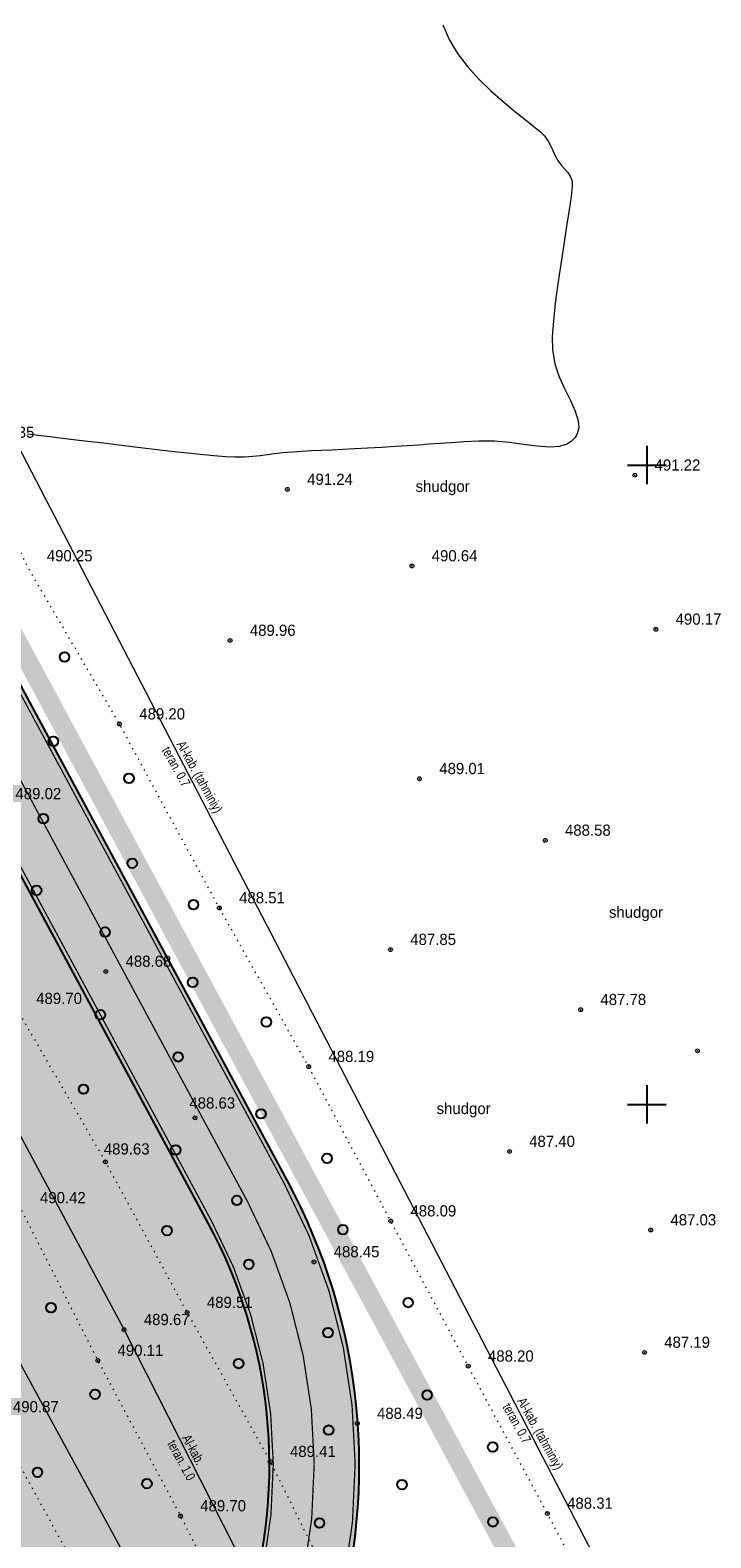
# Model space of a CAD drawing. Extents: x -516234 to 73329, y -4499813 to 47259.
# Tile 5 of 256: x 29718 to 29771, y 36553 to 36671. Entities that reach past the tile are written whole.
import ezdxf

# ---------------------------------------------------------------- set-up
doc = ezdxf.new("R2010")
doc.units = 0
doc.header["$LTSCALE"] = 0.5
doc.header["$MEASUREMENT"] = 0
doc.header["$PDMODE"] = 32
doc.header["$PDSIZE"] = 0.3
doc.linetypes.add('ACAD_ISO03W100', pattern=[30, 12, -18])
doc.linetypes.add('РА_КОНТУРЫ', pattern=[1.5, 0, -1.5])
for name, color, linetype in [('(001) Сетка', 92, 'Continuous'), ('(004) Точки рельефа', 7, 'Continuous'), ('(007) Здания', 7, 'Continuous'), ('(013) Газ', 30, 'ИК_Газопровод -------г--------'), ('(019) Связь', 3, 'ИК_КАБ_СВЯЗИ'), ('(031) Горизонтали', 42, 'Continuous'), ('(037) Контуры', 7, 'Continuous'), ('(038) Деревья', 7, 'Continuous'), ('1 PARK', 7, 'Continuous'), ('7_газон', 7, 'Continuous'), ('STOYANKA', 7, 'Continuous'), ('орто', 7, 'Continuous')]:
    doc.layers.add(name, color=color, linetype=linetype)
doc.styles.add('BM-431', font='bm431.ttf')
doc.styles.add('D-431', font='d431.ttf')
doc.styles.get("Standard").update_dxf_attribs({"font": 'times.ttf'})
doc.linetypes.add('ИК_Газопровод -------г--------', pattern='A,9,-0.6,["Г",Standard,S=1.199999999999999,R=0,X=0,Y=-0.6],-1.199999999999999', length=10.8)
doc.linetypes.add('ИК_КАБ_СВЯЗИ', pattern='A,4,["o",Standard,S=0.5,R=0,X=0,Y=-0.125],4,-2', length=10)

# ---------------------------------------------------------------- blocks, each defined once
blk = doc.blocks.new('9633')
at = {"layer": '(031) Горизонтали', "color": 42, "linetype": 'Continuous', "lineweight": 0}
blk.add_lwpolyline([(28783.88523786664, 36671.64195146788), (28784.38886864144, 36670.49552807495), (28785.03719919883, 36669.42029567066), (28785.82767150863, 36668.38839565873), (28786.71503250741, 36667.41049330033), (28787.65402913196, 36666.49725385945), (28788.5994083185, 36665.65934259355), (28789.50591700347, 36664.90742476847), (28790.32830212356, 36664.25216564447), (28791.02131061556, 36663.70423048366), (28791.53968941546, 36663.27428454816), (28791.83818546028, 36662.9729931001), (28792.12589258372, 36662.54415105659), (28792.3270956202, 36662.16914209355), (28792.4897389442, 36661.81478726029), (28792.66176692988, 36661.44790760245), (28792.89112395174, 36661.03532416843), (28793.16374234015, 36660.65714119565), (28793.42485001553, 36660.37169598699), (28793.66133473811, 36660.11315918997), (28793.86008426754, 36659.81570145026), (28794.00798636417, 36659.41349341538), (28794.01163994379, 36658.99834931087), (28793.92817897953, 36658.22998332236), (28793.77702678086, 36657.17418634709), (28793.57760665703, 36655.89674928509), (28793.3493419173, 36654.46346302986), (28793.11165587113, 36652.9401184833), (28792.88397182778, 36651.39250654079), (28792.68571309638, 36649.88641810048), (28792.53630298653, 36648.48764406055), (28792.45516480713, 36647.2619753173), (28792.461721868, 36646.27520276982), (28792.64635169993, 36645.1542187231), (28792.99324144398, 36644.11390161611), (28793.42651783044, 36643.1509531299), (28793.87030759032, 36642.2620749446), (28794.24873745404, 36641.44396874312), (28794.48593415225, 36640.69333620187), (28794.5230167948, 36640.13919473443), (28794.43627510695, 36639.7495263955), (28794.31479315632, 36639.50170301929), (28794.23313497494, 36639.38129882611), (28794.14080988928, 36639.26773046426), (28793.93623103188, 36639.07334541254), (28793.58162787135, 36638.85700957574), (28793.02556171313, 36638.69042821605), (28792.20918622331, 36638.63823364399), (28791.27427195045, 36638.70778359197), (28790.23820923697, 36638.84376608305), (28789.1183884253, 36638.99086913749), (28787.93219985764, 36639.09378078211), (28786.6970338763, 36639.0971890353), (28785.53859552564, 36639.03367572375), (28784.53835386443, 36638.97215714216), (28783.6473452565, 36638.91182302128), (28782.81660606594, 36638.85186308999), (28781.99717265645, 36638.79146707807), (28781.14008139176, 36638.72982471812), (28780.19636863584, 36638.6661257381), (28779.11707075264, 36638.59955986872), (28778.00795384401, 36638.53745489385), (28776.99708826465, 36638.48580487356), (28776.06896675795, 36638.44179895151), (28775.20808206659, 36638.40262627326), (28774.39892693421, 36638.36547598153), (28773.62599410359, 36638.32753722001), (28772.87377631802, 36638.28599913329), (28772.12676632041, 36638.23805086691), (28771.35298281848, 36638.17155643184), (28770.71010854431, 36638.09610664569), (28770.14588576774, 36638.01915643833), (28769.60805675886, 36637.94816074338), (28769.04436378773, 36637.89057448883), (28768.40254912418, 36637.85385260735), (28767.63035503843, 36637.84545003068), (28766.91446929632, 36637.87397334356), (28765.99230040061, 36637.94298083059), (28764.90699446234, 36638.04493712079), (28763.70169759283, 36638.17230684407), (28762.41955590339, 36638.31755463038), (28761.1037155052, 36638.47314511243), (28759.79732250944, 36638.63154291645), (28758.54352302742, 36638.78521267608), (28757.38546317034, 36638.9266190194), (28756.36628904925, 36639.0482265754), (28755.23097510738, 36639.18054294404), (28754.16493822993, 36639.30507610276), (28753.17047627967, 36639.42268852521), (28752.24988711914, 36639.53424269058), (28751.40546861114, 36639.64060107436)], dxfattribs=at)
at = {"layer": '(004) Точки рельефа', "lineweight": 0, "style": 'D-431'}
for s, p in [('491.35', (28748.37053431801, 36639.35615220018)), ('491.22', (28800.45523431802, 36636.79079783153)), ('491.24', (28773.28296322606, 36635.67883769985)), ('490.25', (28752.92183431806, 36629.69909783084)), ('490.64', (28783.02413431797, 36629.69946579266)), ('490.17', (28802.09944457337, 36624.7436704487)), ('489.96', (28768.80073431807, 36623.86856579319)), ('489.20', (28760.15513431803, 36617.33299783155)), ('489.01', (28783.61655691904, 36613.05872707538)), ('489.02', (28750.47193431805, 36611.09829783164)), ('488.58', (28793.44623431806, 36608.23725899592)), ('488.51', (28767.962234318, 36602.95615899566)), ('487.85', (28781.347034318, 36599.69645899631)), ('488.68', (28759.08173431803, 36597.98877938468)), ('489.70', (28752.09443431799, 36595.08545219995)), ('487.78', (28796.21671973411, 36594.99857269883)), ('488.19', (28774.94863431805, 36590.54445220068)), ('488.63', (28764.07397282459, 36586.90658824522)), ('487.40', (28790.64653431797, 36583.90675899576)), ('489.63', (28757.38082638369, 36583.31167253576)), ('490.42', (28752.39143431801, 36579.50669783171)), ('488.09', (28781.364234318, 36578.46815219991)), ('487.03', (28801.69366368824, 36577.76891865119)), ('488.45', (28775.35853431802, 36575.27695899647)), ('489.51', (28765.44043431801, 36571.31585220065)), ('489.67', (28760.51043431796, 36569.97246579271)), ('487.19', (28801.208534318, 36568.19635220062)), ('490.11', (28758.45323431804, 36567.56425220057)), ('488.20', (28787.42393431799, 36567.1181910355)), ('490.87', (28750.27543431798, 36563.1558522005)), ('488.49', (28778.74933431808, 36562.63835220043)), ('489.41', (28771.940034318, 36559.65545220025)), ('489.70', (28764.92383431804, 36555.40795220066)), ('488.31', (28793.61463431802, 36555.60775899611))]:
    blk.add_text(s, height=0.875, dxfattribs=at).set_placement(p)
at = {"layer": '(037) Контуры', "linetype": 'РА_КОНТУРЫ', "lineweight": 0, "ltscale": 0.5, "style": 'BM-431'}
for p in [(28781.76568239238, 36635.12941949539), (28796.8849679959, 36601.82141337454), (28783.40933044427, 36586.47370806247)]:
    blk.add_text('shudgor', height=0.875, dxfattribs=at).set_placement(p)
blk = doc.blocks.new('d')
at = {"layer": '(038) Деревья'}
blk.add_ellipse((0, 0), major_axis=(0.2651650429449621, 0.2651650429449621), ratio=0.9999999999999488, start_param=5.497787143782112, end_param=11.7809724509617, dxfattribs=at)
blk = doc.blocks.new('Setka')
at = {"layer": '(001) Сетка'}
for p, q in [((0, 1.5), (0, -1.5)), ((-1.5, 0), (1.5, 0))]:
    blk.add_line(p, q, dxfattribs=at)

msp = doc.modelspace()

# ---------------------------------------------------------------- hatches: boundary and pattern name
at = {"layer": '1 PARK', "lineweight": 0, "true_color": 0x00c200, "transparency": 33554508}
h = msp.add_hatch(color=92, dxfattribs=at)
h.dxf.hatch_style = 1
edge = h.paths.add_edge_path()
edge.add_line((29724.64239257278, 36512.79432187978), (29471.60044474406, 36982.55049501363))
edge.add_line((29471.60044474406, 36982.55049501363), (29506.29401808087, 36972.14843313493))
edge.add_arc((29494.80619221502, 36933.83355538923), 39.99999999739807, 28.309861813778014, 73.30986225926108, ccw=False)
edge.add_line((29530.02202180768, 36952.80314541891), (29731.94540582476, 36577.94530873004))
edge.add_arc((29696.72957622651, 36558.97571869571), 40.00000000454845, -16.690138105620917, 28.309861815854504, ccw=False)
edge.add_line((29735.04445390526, 36547.48789258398), (29724.64239257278, 36512.79432187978))
at = {"layer": '7_газон', "lineweight": 0, "true_color": 0x5c5c5c, "transparency": 33554687}
h = msp.add_hatch(color=251, dxfattribs=at)
h.dxf.hatch_style = 1
edge = h.paths.add_edge_path(flags=16)
edge.add_line((29676.9670253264, 36922.96084250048), (29652.77291892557, 36909.92828613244))
edge.add_arc((29654.19563818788, 36907.28709892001), 2.999999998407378, 118.3098620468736, 208.3098621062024)
edge.add_line((29651.55445097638, 36905.86437965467), (29669.68837844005, 36872.19990448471))
edge.add_arc((29672.32956565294, 36873.62262374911), 2.999999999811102, 208.30986207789, 298.2780487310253)
edge.add_line((29673.75081818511, 36870.98064698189), (29697.06899177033, 36883.5246684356))
edge.add_arc((29695.17398839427, 36887.04730412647), 4.000000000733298, 298.2780487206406, 388.3063323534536)
edge.add_line((29698.69568820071, 36888.94404619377), (29681.03101944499, 36921.74221183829))
edge.add_arc((29678.3897445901, 36920.31965528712), 3.00000000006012, 28.30633236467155, 118.3098620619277)
edge = h.paths.add_edge_path(flags=16)
edge.add_arc((29582.9855072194, 36967.89968877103), 30.00000001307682, 100.3549001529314, 118.3098620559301)
edge.add_line((29568.75831457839, 36994.31156091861), (29528.13142186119, 36972.42721186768))
edge.add_arc((29529.55414112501, 36969.78602465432), 2.999999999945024, 118.3098620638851, 225.976051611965)
edge.add_arc((29494.80619221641, 36933.83355539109), 46.99999999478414, 28.309861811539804, 45.97605160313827, ccw=False)
edge.add_line((29536.18479198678, 36956.12282367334), (29686.13726511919, 36677.7456560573))
edge.add_arc((29688.77845233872, 36679.16837530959), 2.999999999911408, 208.3098618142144, 354.8617095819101)
edge.add_line((29691.76639664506, 36678.8996955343), (29699.50725581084, 36764.98453772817))
edge.add_arc((29669.62781274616, 36767.67133548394), 30.00000000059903, 354.8617095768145, 388.3098620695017)
edge.add_line((29696.03968487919, 36781.89852812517), (29580.77358266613, 36995.88266607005))
edge.add_arc((29578.13239545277, 36994.45994680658), 2.999999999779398, 28.30986205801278, 100.3549001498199)
edge = h.paths.add_edge_path()
edge.add_line((29429.45156085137, 37065.40154354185), (29443.21523881, 37039.99022628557))
edge.add_line((29443.21523881, 37039.99022628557), (29467.007078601, 36995.82219918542))
edge.add_arc((29480.21301466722, 37002.93579550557), 14.99999999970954, 208.3098620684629, 253.3098622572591)
edge.add_line((29475.90507996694, 36988.56771635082), (29508.30438760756, 36978.85353674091))
edge.add_arc((29494.80619219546, 36933.83355536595), 47.00000002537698, 63.28493720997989, 73.30986224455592, ccw=False)
edge.add_arc((29520.43076144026, 36984.74898970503), 10.00000000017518, 243.284937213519, 298.3098620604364)
edge.add_line((29525.17315898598, 36975.94503232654), (29566.62423568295, 36998.27334173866))
edge.add_arc((29582.98550721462, 36967.89968878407), 34.49999999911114, 90.70226828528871, 118.3098620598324, ccw=False)
edge.add_line((29582.56265496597, 37002.39709732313), (29601.16238589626, 37002.62508366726))
edge.add_arc((29600.79468828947, 37032.62283022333), 29.99999999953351, 270.7022682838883, 298.3364137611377)
edge.add_line((29615.03411904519, 37006.21755401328), (29627.39519750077, 37012.88344606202))
edge.add_arc((29631.42970288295, 37005.4019511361), 8.500000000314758, 28.306332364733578, 118.3364137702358, ccw=False)
edge.add_line((29638.91331497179, 37009.43252803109), (29702.65760048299, 36891.0778810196))
edge.add_arc((29695.17398839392, 36887.04730412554), 8.499999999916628, -61.72195127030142, 28.306332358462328, ccw=False)
edge.add_line((29699.20087056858, 36879.56170328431), (29664.33022544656, 36860.80302483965))
edge.add_arc((29666.69897966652, 36856.39973022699), 5.000000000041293, 118.2780487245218, 208.3098620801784)
edge.add_line((29662.29700097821, 36854.02853145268), (29700.001465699, 36784.03260702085))
edge.add_arc((29669.62781274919, 36767.67133548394), 34.49999999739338, -5.138290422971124, 28.30986207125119, ccw=False)
edge.add_line((29703.98917227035, 36764.58151806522), (29695.14768138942, 36666.25672866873))
edge.add_arc((29710.0874029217, 36664.91332979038), 15.00000000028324, 174.8617095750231, 208.3098618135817)
edge.add_line((29696.8814668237, 36657.7997335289), (29738.10817600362, 36581.26498698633))
edge.add_arc((29696.72957622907, 36558.97571869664), 47.00000000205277, -16.690138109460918, 28.3098618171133, ccw=False)
edge.add_line((29741.74955749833, 36545.47752301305), (29732.03538262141, 36513.07823193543))
edge.add_arc((29746.40346174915, 36508.77029714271), 14.99999999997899, 163.309861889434, 208.3098620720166)
edge.add_line((29733.19752568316, 36501.65670082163), (29762.25672105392, 36447.71016536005))
edge.add_line((29762.25672105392, 36447.71016536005), (29788.31828072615, 36389.8396773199))
edge.add_line((29788.31828072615, 36389.8396773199), (29723.7285416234, 36509.74639209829))
edge.add_line((29723.7285416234, 36509.74639209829), (29735.04445390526, 36547.48789258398))
edge.add_arc((29696.7295762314, 36558.97571869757), 39.9999999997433, 343.3098618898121, 388.3098618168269)
edge.add_line((29731.94540582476, 36577.94530873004), (29530.02202180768, 36952.80314541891))
edge.add_arc((29494.80619221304, 36933.83355538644), 40.00000000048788, 28.30986181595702, 73.30986225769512)
edge.add_line((29506.29401808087, 36972.14843313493), (29468.5366372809, 36983.46910649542))
edge.add_line((29468.5366372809, 36983.46910649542), (29424.2348273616, 37065.40154354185))
edge = h.paths.add_edge_path(flags=16)
edge.add_line((29653.96902770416, 36965.66145273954), (29629.77229082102, 36952.62747941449))
edge.add_arc((29631.19501008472, 36949.98629220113), 2.999999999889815, 118.3098620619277, 208.3098620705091)
edge.add_line((29628.55382287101, 36948.56357293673), (29646.57493355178, 36915.10853490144))
edge.add_arc((29649.2161207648, 36916.53125416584), 2.999999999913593, 208.3098620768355, 298.3098620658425)
edge.add_line((29650.63884002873, 36913.89006695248), (29674.83351591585, 36926.92293008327))
edge.add_arc((29673.4107966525, 36929.56411729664), 2.999999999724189, 298.3098620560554, 388.3063323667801)
edge.add_line((29676.05207150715, 36930.98667384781), (29658.03302182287, 36964.44282207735))
edge.add_arc((29655.3917469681, 36963.02026552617), 2.999999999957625, 28.30633236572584, 118.3098620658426)
edge = h.paths.add_edge_path(flags=16)
edge.add_line((29653.05407388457, 36973.68728408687), (29634.95140268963, 37007.29869320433))
edge.add_arc((29631.42970288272, 37005.4019511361), 4.00000000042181, 28.30633236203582, 118.3364137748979)
edge.add_line((29629.53111211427, 37008.92265463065), (29617.1700336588, 37002.25676258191))
edge.add_arc((29600.79468827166, 37032.6228302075), 34.49999999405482, 278.95978604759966, 298.33641380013, ccw=False)
edge.add_arc((29606.63498333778, 36995.58040921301), 3.000000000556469, 98.95978601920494, 208.3098621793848)
edge.add_line((29603.99379612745, 36994.15768994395), (29623.57430544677, 36957.80772818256))
edge.add_arc((29626.21549265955, 36959.23044744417), 2.9999999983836, 208.3098620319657, 298.3098620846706)
edge.add_line((29627.6382119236, 36956.58926023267), (29651.83551829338, 36969.62354032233))
edge.add_arc((29650.41279902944, 36972.26472753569), 3.000000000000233, 298.3098620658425, 388.306332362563)

# ---------------------------------------------------------------- linework, layer by layer
at = {"layer": '(004) Точки рельефа', "color": 0, "linetype": 'ByBlock', "lineweight": 0}
for p in [(29765.30662980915, 36636.43254540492), (29738.13435871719, 36635.32058527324), (29747.87552980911, 36629.3351454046), (29766.95084006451, 36624.38056365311), (29733.6521298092, 36623.50424540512), (29725.00652980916, 36616.97474540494), (29748.46795241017, 36612.6956202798), (29758.29762980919, 36607.87354540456), (29732.81362980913, 36602.59244540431), (29746.19842980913, 36599.33274540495), (29723.93312980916, 36597.62324540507), (29761.06811522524, 36594.63485910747), (29770.20912980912, 36591.4210454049), (29739.80002980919, 36590.18134540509), (29730.91152980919, 36586.17874540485), (29755.4979298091, 36583.5430454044), (29723.89922980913, 36582.74304540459), (29746.21562980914, 36578.10504540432), (29766.54505917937, 36577.40520505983), (29740.20992980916, 36574.91324540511), (29730.29182980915, 36570.95274540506), (29725.3618298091, 36569.60814540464), (29766.05992980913, 36567.83324540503), (29723.30462980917, 36567.20114540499), (29752.27532980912, 36566.76054540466), (29743.60072980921, 36562.27524540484), (29736.79142980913, 36559.29234540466), (29729.77522980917, 36555.04484540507), (29758.46602980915, 36555.24404540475)]:
    msp.add_point(p, dxfattribs=at)
at = {"layer": '(013) Газ', "lineweight": 0, "flags": 128}
msp.add_lwpolyline([(29525.4045298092, 37048.0812454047), (29531.16032980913, 37039.10674540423), (29539.03442980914, 37023.9947454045), (29540.16602980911, 37021.19084540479), (29539.27042980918, 37018.60784540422), (29533.5626298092, 37011.72844540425), (29529.25442980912, 37006.75534540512), (29524.91812980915, 37001.27644540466), (29517.62702980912, 36991.22024540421), (29508.46972980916, 36979.31684540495), (29503.95652980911, 36971.83674540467), (29513.30102980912, 36954.80344540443), (29520.01352980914, 36941.40164540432), (29527.99152980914, 36927.06934540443), (29538.26772980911, 36908.13784540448), (29552.22252980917, 36883.58144540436), (29562.9265298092, 36863.59834540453), (29568.87632980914, 36853.651245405), (29578.9045298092, 36835.70134540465), (29587.68822980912, 36819.03094540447), (29597.08572980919, 36801.50184540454), (29611.7932298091, 36773.69974540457), (29622.8681298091, 36752.86994540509), (29632.62652980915, 36733.82944540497), (29642.05702980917, 36714.74094540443), (29649.24532980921, 36696.49514540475), (29654.71632980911, 36680.57834540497), (29662.39652980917, 36662.6074454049), (29676.15432980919, 36642.03754540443), (29689.2174298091, 36620.2101454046), (29698.95182980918, 36600.03514540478), (29708.9171298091, 36582.19414540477), (29725.84472980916, 36551.17434540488), (29738.19912980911, 36530.15064540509), (29750.36268157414, 36512.07232270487), (29762.3080298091, 36492.93034540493), (29777.20752980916, 36461.74964540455), (29800.4448298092, 36421.63744540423), (29814.55452980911, 36397.86484540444)], dxfattribs=at)
at = {"layer": '(019) Связь', "lineweight": 0, "flags": 128}
for points in [[(29845.77499956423, 36411.94192992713), (29832.6952298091, 36428.04424540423), (29805.59946008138, 36468.11178495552), (29530.62606186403, 36998.11573333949), (29534.25613077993, 37019.90358326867), (29517.60932965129, 37060.71951957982)], [(29514.83162980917, 37049.761445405), (29518.67122980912, 37045.21124540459), (29525.95242980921, 37035.17724540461), (29528.7734298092, 37021.40064540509), (29526.18852980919, 37015.33294540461), (29523.52162980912, 37012.33214540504), (29518.67252980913, 37007.59394540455), (29510.11892980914, 36999.15214540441), (29506.1915298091, 36984.80864540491), (29526.83482980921, 36945.59014540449), (29546.80742980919, 36909.66124540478), (29570.94542980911, 36864.29314540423), (29590.41202980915, 36836.47614540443), (29619.17332980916, 36778.32504540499), (29654.46622980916, 36702.51484540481), (29679.35692980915, 36655.78224540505), (29696.19172980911, 36624.08374540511), (29725.3618298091, 36569.60814540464), (29744.3187298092, 36532.2698454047), (29766.0236298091, 36495.88124540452)]]:
    msp.add_lwpolyline(points, dxfattribs=at)
at = {"layer": '(037) Контуры', "linetype": 'РА_КОНТУРЫ', "lineweight": 0, "ltscale": 0.5, "flags": 128}
msp.add_lwpolyline([(29755.04077472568, 36506.78989662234), (29749.55892649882, 36504.71865606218), (29743.93502640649, 36515.17753636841), (29735.41522741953, 36528.70619685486), (29728.61977677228, 36539.94076516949), (29722.32114540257, 36549.69191522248), (29715.1268340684, 36562.79275359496), (29702.66348585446, 36586.19353718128), (29697.33247490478, 36596.28256397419), (29689.20851291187, 36610.85282235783), (29682.5789960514, 36622.2763185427), (29676.06744009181, 36632.90212627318), (29668.59320942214, 36649.312673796), (29662.06464549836, 36661.64381750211), (29656.31976662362, 36675.12851883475), (29650.06209021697, 36688.28134498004), (29644.47316955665, 36699.55290921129), (29637.36183763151, 36711.28428142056), (29632.36174313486, 36716.07937194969), (29624.68160750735, 36730.74959521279), (29618.9497404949, 36742.25506716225), (29612.32520716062, 36755.37790184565), (29603.25658454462, 36773.26586058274), (29595.88533783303, 36786.8645036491), (29588.98291583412, 36799.61847954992), (29584.54556848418, 36808.36303738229), (29577.76510707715, 36820.1733816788), (29566.04250200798, 36839.8896059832), (29558.70718168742, 36860.45953546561), (29549.67653794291, 36879.08920578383), (29542.6271770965, 36891.38136021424), (29534.78511255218, 36905.11094827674), (29523.18849822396, 36920.17498473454), (29514.56272471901, 36935.54792634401), (29507.28444792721, 36948.43184844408), (29499.05851350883, 36964.41955414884), (29491.99115241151, 36977.56037804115), (29485.19368250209, 36991.13903379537), (29476.92277338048, 37006.21609362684), (29476.89373791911, 37011.68396476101), (29488.33226104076, 37014.47997411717), (29493.3193988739, 37005.20762645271), (29496.88407585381, 36997.64360158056), (29504.16535667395, 36984.15191610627), (29510.89685299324, 36970.48829286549), (29519.16476488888, 36955.22330616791), (29526.661950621, 36943.02212015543), (29535.5256339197, 36927.36729031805), (29544.05944038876, 36912.32621872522), (29550.88593727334, 36894.27230541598), (29556.54482618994, 36883.52753670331), (29567.02091081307, 36864.47904179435), (29576.17249293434, 36847.54971057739), (29587.20837141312, 36827.12375669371), (29593.77791530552, 36815.26942771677), (29599.01896297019, 36804.98247720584), (29604.90377231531, 36793.25809178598), (29612.25902271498, 36779.95633300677), (29620.74785723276, 36763.68274084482), (29628.5879287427, 36749.22943450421), (29635.06951253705, 36736.71336238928), (29647.68278121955, 36715.787616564), (29652.9708283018, 36703.42947276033), (29658.25984694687, 36694.35205179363), (29665.10230345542, 36680.29258360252), (29673.37420437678, 36666.12916810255), (29677.68364113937, 36652.75241247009), (29684.93494007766, 36638.50702015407), (29690.27494673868, 36628.50995763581), (29696.8914787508, 36615.90592091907), (29704.27971913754, 36602.27329122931), (29710.5163885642, 36590.89277495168), (29717.24287042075, 36579.14840451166), (29723.30461279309, 36567.20110738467), (29729.7751977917, 36555.04489508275), (29735.56904135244, 36543.46045440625), (29742.15156456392, 36533.43341418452), (29749.54481989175, 36517.82555348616), (29755.04077472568, 36506.78989662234)], dxfattribs=at)
msp.add_lwpolyline([(29774.79593075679, 36524.72308427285), (29765.00858535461, 36542.91291934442), (29758.46602687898, 36555.24406293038), (29752.27533838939, 36566.7605266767), (29746.21560039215, 36578.10505847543), (29739.79999467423, 36590.18130237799), (29732.81360829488, 36602.59241103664), (29725.00652454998, 36616.97474528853), (29717.77323467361, 36629.34086934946), (29713.22192392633, 36638.9930728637), (29707.43107747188, 36650.77943496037), (29700.41569088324, 36664.53501997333), (29694.0590532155, 36677.66285500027), (29687.01465922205, 36693.60458870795), (29680.3671282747, 36707.49512433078), (29675.93277348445, 36716.97339655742), (29669.11231146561, 36730.67600386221), (29660.75741841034, 36747.69730609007), (29653.63208912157, 36759.75755015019), (29643.87574143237, 36776.80383066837), (29636.70342161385, 36789.89567273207), (29628.63843380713, 36804.79980164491), (29622.39975952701, 36816.83906145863), (29615.59230334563, 36829.26716503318), (29609.99139048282, 36840.17287158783), (29600.27500529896, 36859.78415390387), (29592.56588046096, 36874.51235434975), (29581.82987776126, 36895.81297029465), (29574.16975682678, 36907.85421717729), (29564.96021773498, 36922.39047951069), (29554.78303902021, 36938.83499069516), (29546.38318077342, 36953.83308016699), (29539.65269496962, 36966.22119996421), (29531.96057236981, 36979.91380370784), (29524.53134757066, 36993.58941631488), (29518.67250861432, 37007.59391431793), (29515.92654504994, 37011.40040898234), (29510.40470425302, 37010.28079761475), (29504.14814090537, 37010.16378965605), (29506.82216045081, 37003.08656765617), (29511.92930722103, 36987.30675434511), (29518.2069818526, 36973.45120193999), (29525.39930890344, 36958.60304377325), (29533.5252526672, 36946.07399077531), (29541.60924183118, 36930.14626050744), (29550.41893534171, 36915.75493833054), (29559.91637828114, 36899.35640343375), (29567.08968849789, 36887.34214188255), (29576.82506206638, 36868.22466749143), (29585.79171325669, 36851.63720160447), (29594.07866435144, 36830.92233668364), (29599.55762765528, 36819.66976411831), (29605.17253974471, 36808.21727054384), (29612.03998012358, 36794.90651109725), (29619.80905459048, 36783.33908069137), (29626.95440391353, 36768.02510346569), (29635.31428316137, 36752.39126114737), (29645.23154444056, 36738.12390018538), (29655.01288793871, 36720.42987204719), (29661.49347661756, 36707.38800461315), (29665.32206084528, 36698.65643651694), (29671.94460194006, 36684.71691974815), (29678.59814203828, 36669.48290718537), (29685.12971393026, 36656.08317949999), (29691.26144603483, 36642.15065581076), (29697.22521985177, 36630.98605314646), (29702.65919439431, 36620.46719456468), (29710.35231853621, 36606.54867877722), (29716.94585284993, 36594.72233910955), (29723.89924837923, 36582.74306205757), (29730.29186060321, 36570.95270666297), (29736.7914300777, 36559.29230159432), (29742.71022784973, 36547.37399195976), (29747.78832954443, 36538.18661199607), (29757.77560157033, 36519.4759813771), (29764.65502616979, 36507.46471614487), (29770.98453106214, 36511.09635649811), (29780.10894593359, 36514.95893085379)], close=True, dxfattribs=at)
msp.add_lwpolyline([(29703.98917227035, 36764.58151806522), (29695.14768138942, 36666.25672866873, 0.146990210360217), (29696.8814668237, 36657.7997335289), (29738.10817600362, 36581.26498698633, -0.198912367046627), (29741.74955749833, 36545.47752301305), (29732.03538262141, 36513.07823193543, 0.1989123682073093), (29733.19752568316, 36501.65670082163), (29762.25672105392, 36447.71016536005), (29788.31828072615, 36389.8396773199), (29723.7285416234, 36509.74639209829), (29735.04445390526, 36547.48789258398, 0.1989123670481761), (29731.94540582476, 36577.94530873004), (29530.02202180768, 36952.80314541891, 0.1989123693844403)], format="xyb")
at = {"layer": 'STOYANKA', "color": 7, "linetype": 'ACAD_ISO03W100', "ltscale": 0.2, "true_color": 0xffffff, "transparency": 33554687, "const_width": 0.1}
msp.add_lwpolyline([(29467.00959812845, 36987.58088680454), (29507.29920284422, 36975.50098493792, -0.1989123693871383), (29533.10340689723, 36954.46298454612), (29735.02679091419, 36579.60514785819, -0.1989123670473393), (29738.39700570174, 36546.48270779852), (29727.67995463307, 36510.7385646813)], format="xyb", dxfattribs=at)
at = {"layer": 'STOYANKA', "color": 7, "lineweight": 50, "true_color": 0xffffff, "const_width": 0.1}
for points in [[(29723.92974451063, 36509.37287182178), (29735.33181548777, 36547.40173388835, 0.1989123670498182), (29732.2095245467, 36578.08758065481), (29530.28614052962, 36952.94541734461, 0.1989123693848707), (29506.38017677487, 36972.43579471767), (29468.35131200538, 36983.83786623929)], [(29703.69037783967, 36764.60838604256), (29694.84888695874, 36666.28359664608, 0.1469902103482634), (29696.61734810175, 36657.65746160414), (29737.84405728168, 36581.12271506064, -0.1989123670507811), (29741.4621959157, 36545.56368170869), (29731.7480210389, 36513.16439063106, 0.1989123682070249), (29732.9334069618, 36501.514428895), (29761.98755231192, 36447.57726847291), (29786.3116746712, 36393.56481297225)]]:
    msp.add_lwpolyline(points, format="xyb", dxfattribs=at)
at = {"layer": 'орто', "color": 1, "const_width": 1.5}
msp.add_lwpolyline([(29782.9222131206, 36501.07175844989), (29481.219258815, 37061.16397420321), (29478.1936039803, 37066.75011732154)], dxfattribs=at)

# ---------------------------------------------------------------- block references
at = {"layer": '(001) Сетка', "lineweight": 0}
for p in [(29766.24172980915, 36637.22984540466), (29766.24172980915, 36587.22984540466)]:
    msp.add_blockref('Setka', p, dxfattribs=at)
at = {"layer": '(007) Здания', "color": 18, "true_color": 0x000000}
msp.add_blockref('9633', (966.3948420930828, 0), dxfattribs=at)
at = {"layer": '(038) Деревья', "linetype": 'Continuous', "lineweight": 0}
for p in [(29720.7035024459, 36622.21228233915), (29719.83843007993, 36615.62567728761), (29725.74666851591, 36612.72468205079), (29719.0504979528, 36609.57660664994), (29725.99998752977, 36606.08869223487), (29718.51975824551, 36603.96921855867), (29730.78851430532, 36602.84585512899), (29723.87932826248, 36600.70403524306), (29730.72514083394, 36596.77566365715), (29723.50239250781, 36594.24164951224), (29736.4871822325, 36593.67595680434), (29729.59278595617, 36590.94703815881), (29722.18643118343, 36588.42278687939), (29736.07156487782, 36586.49258519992), (29729.3990282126, 36583.66790764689), (29741.23557160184, 36583.01285545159), (29734.18096232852, 36579.72255192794), (29728.71347099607, 36577.36121971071), (29742.4711444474, 36577.43309324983), (29735.11576912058, 36574.73162725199), (29719.64866815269, 36571.33782593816), (29747.57844905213, 36571.73547311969), (29741.30885155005, 36569.3791849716), (29734.32480734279, 36566.96537809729), (29723.09345962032, 36564.56499331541), (29749.06519873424, 36564.50940350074), (29741.35686692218, 36561.75966191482), (29754.19125394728, 36560.44187779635), (29718.58883690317, 36558.46650411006), (29727.14857923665, 36557.57934246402), (29747.09945385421, 36557.50146348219), (29740.64297980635, 36554.49255698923), (29754.2021659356, 36554.58484892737)]:
    msp.add_blockref('d', p, dxfattribs=at)

# ---------------------------------------------------------------- texts
at = {"layer": '(019) Связь', "linetype": 'Continuous', "lineweight": 0, "style": 'BM-431', "width": 0.8}
for s, height, rotation, p in [('teran. 0.7', 0.7499999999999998, 298.9751365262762, (29728.292168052, 36614.94273436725)), ('Al-kab. (tahminiy)', 0.7499999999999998, 298.9751365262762, (29729.43728893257, 36615.39555729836)), ('Al-kab. (tahminiy)', 0.7499999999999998, 298.9751365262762, (29756.08004418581, 36564.04235160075)), ('teran. 0.7', 0.7499999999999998, 298.9751365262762, (29754.93492330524, 36563.58952866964)), ('teran. 1.0', 0.7499999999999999, 298.4566235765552, (29728.71181199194, 36560.71151150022)), ('Al-kab.', 0.7499999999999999, 298.4566235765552, (29729.86098386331, 36561.15395296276))]:
    msp.add_text(s, height=height, rotation=rotation, dxfattribs=at).set_placement(p)

doc.saveas('drawing.dxf')
